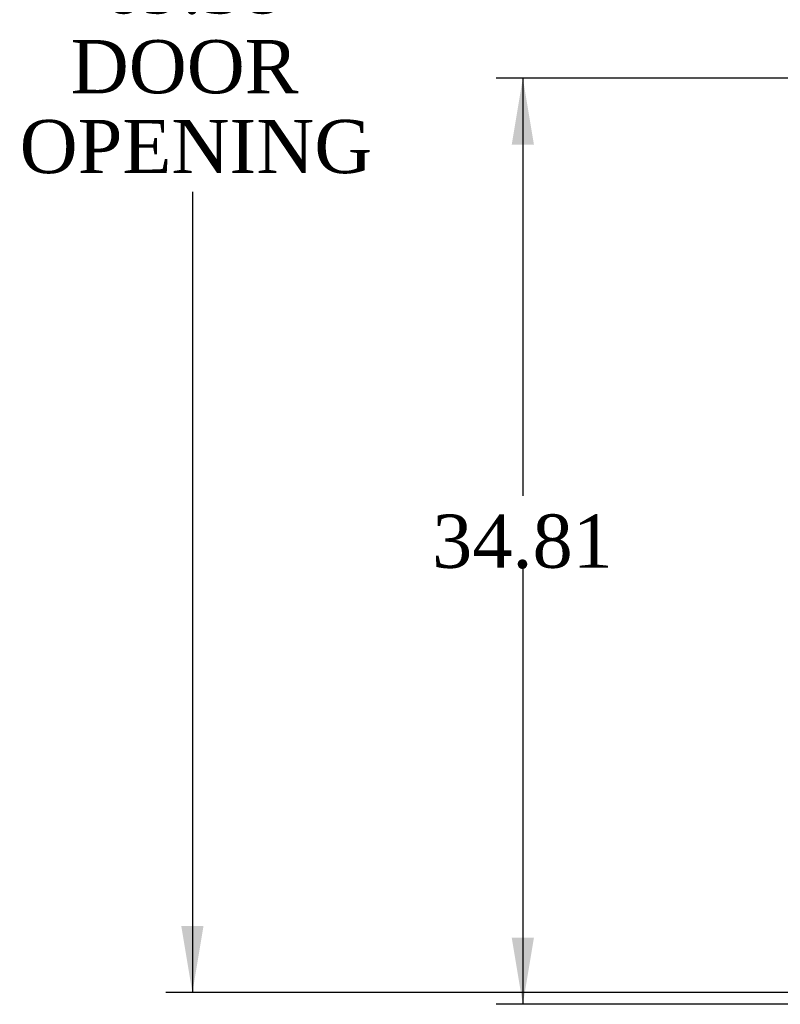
# Model space of a CAD drawing. Header units: inches. Extents: x 2 to 538, y -2 to 358.
# Tile 14 of 22: x 257 to 285, y 148 to 185. Entities that reach past the tile are written whole.
import ezdxf
from ezdxf.enums import TextEntityAlignment as Align

# ---------------------------------------------------------------- set-up
doc = ezdxf.new("R2010")
doc.units = ezdxf.units.IN
doc.header["$MEASUREMENT"] = 0
doc.layers.add('Default', color=7, linetype='Continuous')
doc.styles.add('SEACAD_Times_New_Roman', font='times.ttf')
doc.dimstyles.new('HAMMOND_(STH_-_540x360)', dxfattribs={"dimtxt": 2, "dimasz": 2.5, "dimexe": 1, "dimexo": 1, "dimgap": 0.5, "dimtad": 0, "dimtih": 1, "dimtoh": 1, "dimzin": 0, "dimdsep": 46, "dimtxsty": 'SEACAD_Times_New_Roman', "dimblk1": '_SE_FILLED', "dimblk2": '_SE_FILLED', "dimsah": 1, "dimcen": 1, "dimadec": 0, "dimazin": 0, "dimtfac": 0.8, "dimtofl": 0, "dimtmove": 0, "dimatfit": 3, "dimfxl": 1, "dimtolj": 1, "dimtzin": 0, "dimarcsym": 0})

# ---------------------------------------------------------------- blocks, each defined once
blk = doc.blocks.new('DMBLK3248')
at = {"layer": 'Default', "linetype": 'Continuous'}
for points in [[(275.062, 179.965), (275.895, 179.965), (275.479, 182.465)], [(275.062, 150.158), (275.479, 147.658), (275.895, 150.158)]]:
    blk.add_hatch(color=7, dxfattribs=at).paths.add_polyline_path(points)
at = {"layer": 'Default', "color": 7, "linetype": 'Continuous'}
for p, q in [((287.033, 182.465), (274.479, 182.465)), ((275.479, 182.465), (275.479, 166.762)), ((275.479, 164.062), (275.479, 147.658)), ((288.008, 147.658), (274.479, 147.658))]:
    blk.add_line(p, q, dxfattribs=at)
at = {"layer": 'Default', "color": 7, "linetype": 'Continuous', "style": 'SEACAD_Times_New_Roman'}
blk.add_text('34.81', height=2, dxfattribs=at).set_placement((272.067, 166.062), align=Align.TOP_LEFT)
blk = doc.blocks.new('_SE_FILLED')
at = {"color": 0}
blk.add_line((0, 0), (-1, 0), dxfattribs=at)
blk.add_solid([(0, 0), (-1, -0.1665), (-1, 0.1665), (0, 0)], dxfattribs=at)
blk = doc.blocks.new('DMBLK3249')
at = {"layer": 'Default', "linetype": 'Continuous'}
for points in [[(262.638, 214.971), (263.471, 214.971), (263.054, 217.471)], [(262.638, 150.596), (263.054, 148.096), (263.471, 150.596)]]:
    blk.add_hatch(color=7, dxfattribs=at).paths.add_polyline_path(points)
at = {"layer": 'Default', "color": 7, "linetype": 'Continuous'}
for p, q in [((288.533, 217.471), (262.054, 217.471)), ((263.054, 217.471), (263.054, 187.594)), ((263.054, 178.194), (263.054, 148.096)), ((288.533, 148.096), (262.054, 148.096))]:
    blk.add_line(p, q, dxfattribs=at)
at = {"layer": 'Default', "color": 7, "linetype": 'Continuous', "style": 'SEACAD_Times_New_Roman'}
for s, p in [('69.38', (259.642, 186.894)), ('DOOR ', (258.481, 183.894)), ('OPENING', (256.561, 180.894))]:
    blk.add_text(s, height=2, dxfattribs=at).set_placement(p, align=Align.TOP_LEFT)

msp = doc.modelspace()

# ---------------------------------------------------------------- dimensions: what is measured, and where the dimension line sits
at = {"layer": 'Default', "color": 7, "linetype": 'Continuous'}
for base, p1, p2, angle, text, picture, middle, dimtype in [((263.054213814, 217.470747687), (289.627670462, 217.470747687), (289.627670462, 148.095747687), 270, '\\A1;<>\\PDOOR \\XOPENING', 'DMBLK3249', (263.054213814, 185.893910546), 161), ((275.479, 147.658), (288.033, 182.465), (289.008, 147.658), 90, '\\A1;<>', 'DMBLK3248', (275.479, 165.062), 160)]:
    dim = msp.add_linear_dim(base=base, p1=p1, p2=p2, angle=angle, text=text, dimstyle='HAMMOND_(STH_-_540x360)', dxfattribs=at)
    dim.commit()
    dim.dimension.update_dxf_attribs({"geometry": picture, "text_midpoint": middle, "dimtype": dimtype})

doc.saveas('drawing.dxf')
